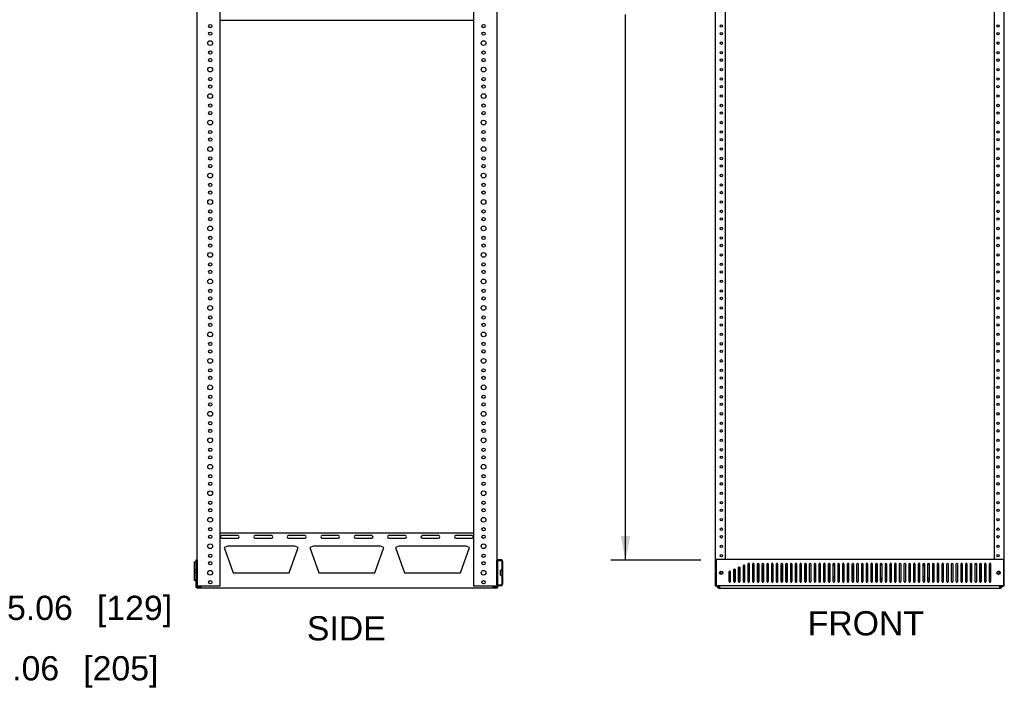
# Model space of a CAD drawing. Header units: inches. Extents: x 5 to 265, y 5 to 171.
# Tile 18 of 27: x 112 to 177, y 45 to 90. Entities that reach past the tile are written whole.
import ezdxf
from ezdxf.enums import TextEntityAlignment as Align

# ---------------------------------------------------------------- set-up
doc = ezdxf.new("R2010")
doc.units = ezdxf.units.IN
doc.header["$LTSCALE"] = 14.96
doc.header["$MEASUREMENT"] = 0
doc.layers.get('0').update_dxf_attribs({"linetype": 'CONTINUOUS'})
doc.layers.add('03_ALL_AXES', color=7, linetype='CONTINUOUS')
doc.layers.add('09_ALL_DETAIL_ITEMS', color=7, linetype='CONTINUOUS')
doc.styles.get("Standard").update_dxf_attribs({"font": 'arial.ttf'})
doc.dimstyles.new('DIMSTYLE_1', dxfattribs={"dimtxt": 1.6, "dimasz": 1.6, "dimexe": 0.06, "dimexo": 0.0625, "dimgap": 0.05, "dimtad": 0, "dimtih": 1, "dimtoh": 1, "dimdec": 3, "dimzin": 4, "dimdsep": 46, "dimtxsty": 'Standard', "dimblk": '_FILLED', "dimblk1": '_FILLED', "dimblk2": '_FILLED', "dimcen": 0.09, "dimadec": 0, "dimazin": 0, "dimtfac": 1, "dimtdec": 3, "dimtofl": 0, "dimtmove": 0, "dimatfit": 3, "dimldrblk": '_FILLED', "dimfxl": 0, "dimtolj": 1, "dimtzin": 4, "dimarcsym": 0})
doc.dimstyles.new('DIMSTYLE_2', dxfattribs={"dimtxt": 1.6, "dimasz": 1.6, "dimexe": 0.06, "dimexo": 0.0625, "dimgap": 0.05, "dimtad": 0, "dimtih": 1, "dimtoh": 1, "dimzin": 4, "dimdsep": 46, "dimtxsty": 'Standard', "dimblk": '_FILLED', "dimblk1": '_FILLED', "dimblk2": '_FILLED', "dimcen": 0.09, "dimadec": 0, "dimazin": 0, "dimtfac": 1, "dimtofl": 0, "dimtmove": 0, "dimatfit": 3, "dimldrblk": '_FILLED', "dimfxl": 0, "dimtolj": 1, "dimtzin": 4, "dimarcsym": 0})

# ---------------------------------------------------------------- blocks, each defined once
blk = doc.blocks.new('_FILLED')
at = {"color": 0, "linetype": 'ByBlock'}
blk.add_solid([(0, 0), (-1, 0.2), (-1, -0.2)], dxfattribs=at)
blk = doc.blocks.new('*D10')
at = {"color": 7, "linetype": 'Continuous'}
for p, q in [((103.745, 52.487), (103.745, 49.697)), ((108.808, 51.244), (108.808, 49.697)), ((103.745, 50.657), (106.276, 50.657)), ((108.808, 50.657), (106.276, 50.657)), ((106.276, 50.657), (110.514, 50.657))]:
    blk.add_line(p, q, dxfattribs=at)
at = {"color": 7, "linetype": 'Continuous', "xscale": 1.6, "yscale": 1.6, "zscale": 1.6, "rotation": 180}
blk.add_blockref('_FILLED', (103.745, 50.657), dxfattribs=at)
at = {"color": 7, "linetype": 'Continuous', "xscale": 1.6, "yscale": 1.6, "zscale": 1.6}
blk.add_blockref('_FILLED', (108.808, 50.657), dxfattribs=at)
at = {"color": 7, "linetype": 'Continuous'}
for s, p in [('5.06', (111.314, 49.857)), ('[', (117.262, 49.857)), ('129', (117.88, 49.857)), (']', (121.61, 49.857))]:
    blk.add_text(s, height=1.6, dxfattribs=at).set_placement(p)
blk = doc.blocks.new('*D11')
at = {"color": 7, "linetype": 'Continuous'}
for p, q in [((100.745, 52.384), (100.745, 45.703)), ((108.808, 51.244), (108.808, 45.703)), ((100.745, 46.663), (104.776, 46.663)), ((108.808, 46.663), (104.776, 46.663)), ((104.776, 46.663), (109.608, 46.663))]:
    blk.add_line(p, q, dxfattribs=at)
at = {"color": 7, "linetype": 'Continuous', "xscale": 1.6, "yscale": 1.6, "zscale": 1.6, "rotation": 180}
blk.add_blockref('_FILLED', (100.745, 46.663), dxfattribs=at)
at = {"color": 7, "linetype": 'Continuous', "xscale": 1.6, "yscale": 1.6, "zscale": 1.6}
blk.add_blockref('_FILLED', (108.808, 46.663), dxfattribs=at)
at = {"color": 7, "linetype": 'Continuous'}
for s, p in [('[', (116.356, 45.863)), (']', (120.704, 45.863)), ('8.06', (110.408, 45.863)), ('205', (116.974, 45.863))]:
    blk.add_text(s, height=1.6, dxfattribs=at).set_placement(p)
blk = doc.blocks.new('*D18')
at = {"color": 7, "linetype": 'Continuous'}
for p, q in [((157.207, 129.141), (151.256, 129.141)), ((152.216, 129.141), (152.216, 93.078)), ((152.216, 53.815), (152.216, 89.878)), ((157.207, 53.815), (151.256, 53.815))]:
    blk.add_line(p, q, dxfattribs=at)
at = {"color": 7, "linetype": 'Continuous', "xscale": 1.6, "yscale": 1.6, "zscale": 1.6}
for p, rotation in [((152.216, 129.141), 90), ((152.216, 53.815), 270)]:
    blk.add_blockref('_FILLED', p, dxfattribs=dict(at, rotation=rotation))
at = {"color": 7, "linetype": 'Continuous'}
blk.add_text('"B"', height=1.6, dxfattribs=at).set_placement((152.216, 90.678), align=Align.CENTER)

msp = doc.modelspace()

# ---------------------------------------------------------------- linework, layer by layer
at = {"color": 7, "linetype": 'Continuous'}
for p, q in [((123.878, 53.8147), (123.878, 130.8527)), ((125.405, 52.1027), (125.405, 130.8527)), ((142.171, 130.8527), (142.171, 52.1027)), ((143.698, 130.8527), (143.698, 53.8147)), ((158.1449, 130.8527), (158.1449, 52.1027)), ((177.2699, 52.1027), (177.2699, 130.8527)), ((158.8199, 53.8437), (158.8199, 129.1117)), ((176.5949, 129.1117), (176.5949, 53.8437)), ((142.171, 89.4777), (125.405, 89.4777)), ((142.171, 55.5947), (125.405, 55.5947)), ((125.9061, 54.7277), (125.6711, 54.6422)), ((130.3379, 54.7277), (125.9061, 54.7277)), ((130.5728, 54.6422), (130.3379, 54.7277)), ((131.5721, 54.7277), (131.3371, 54.6422)), ((136.0039, 54.7277), (131.5721, 54.7277)), ((136.2388, 54.6422), (136.0039, 54.7277)), ((137.2381, 54.7277), (137.0031, 54.6422)), ((141.6699, 54.7277), (137.2381, 54.7277)), ((141.9048, 54.6422), (141.6699, 54.7277)), ((125.6711, 54.6422), (126.277, 52.9777)), ((129.967, 52.9777), (130.5728, 54.6422)), ((131.3371, 54.6422), (131.943, 52.9777)), ((135.633, 52.9777), (136.2388, 54.6422)), ((137.0031, 54.6422), (137.609, 52.9777)), ((141.299, 52.9777), (141.9048, 54.6422)), ((123.878, 53.8147), (123.8, 53.8147)), ((123.8, 53.8147), (123.8, 52.0007)), ((123.878, 53.8147), (123.878, 52.1736)), ((143.698, 53.8147), (143.776, 53.8147)), ((143.698, 52.1736), (143.698, 53.8147)), ((143.776, 53.8437), (143.98, 53.8437)), ((143.776, 53.8437), (143.776, 53.8147)), ((143.776, 52.1587), (143.776, 53.8147)), ((143.776, 53.7967), (143.98, 53.7967)), ((144.042, 53.7347), (144.042, 52.2207)), ((144.089, 53.7347), (144.089, 52.2207)), ((158.2069, 53.8147), (158.2179, 53.8147)), ((158.2069, 52.524), (158.2069, 53.8147)), ((177.2179, 53.8437), (158.2179, 53.8437)), ((158.2179, 53.8437), (158.2179, 52.1117)), ((177.2179, 53.8437), (177.2179, 52.1117)), ((126.277, 52.9777), (129.967, 52.9777)), ((131.943, 52.9777), (135.633, 52.9777)), ((137.609, 52.9777), (141.299, 52.9777)), ((123.878, 52.524), (123.8, 52.524)), ((123.878, 52.1027), (123.878, 52.1736)), ((123.878, 52.1027), (125.405, 52.1027)), ((123.878, 52.1027), (123.878, 52.0007)), ((124.129, 52.1027), (124.129, 51.9597)), ((142.171, 52.1027), (143.698, 52.1027)), ((143.447, 52.1027), (143.447, 51.9597)), ((143.698, 52.524), (143.776, 52.524)), ((143.698, 52.1736), (143.698, 52.1027)), ((143.698, 52.0007), (143.698, 52.1027)), ((143.98, 52.1587), (143.776, 52.1587)), ((143.776, 52.1117), (143.776, 52.1587)), ((143.98, 52.1117), (143.776, 52.1117)), ((143.776, 52.0007), (143.776, 52.1117)), ((158.1449, 52.1027), (158.3945, 52.1027)), ((158.2179, 52.4993), (158.2069, 52.524)), ((177.2179, 52.1117), (158.2179, 52.1117)), ((158.2699, 52.1027), (158.2699, 52.0847)), ((158.3479, 52.1027), (158.3479, 52.0847)), ((158.4399, 52.0007), (158.3905, 52.1117)), ((177.0243, 52.1117), (176.9749, 52.0007)), ((177.0203, 52.1027), (177.2699, 52.1027)), ((177.0669, 52.0847), (177.0669, 52.1027)), ((177.1449, 52.0847), (177.1449, 52.1027)), ((123.878, 52.0007), (123.8, 52.0007)), ((124.129, 52.0377), (123.925, 52.0377)), ((143.651, 51.9597), (123.925, 51.9597)), ((143.651, 52.0377), (143.447, 52.0377)), ((143.698, 52.0007), (143.776, 52.0007)), ((158.3949, 52.0377), (158.4234, 52.0377)), ((158.3949, 51.9597), (177.0199, 51.9597)), ((158.4399, 52.0847), (158.4399, 51.9597)), ((176.9749, 51.9597), (176.9749, 52.0847)), ((176.9914, 52.0377), (177.0199, 52.0377))]:
    msp.add_line(p, q, dxfattribs=at)
for centre, radius, start, end in [((143.98, 53.7347), 0.109, 0, 90), ((143.98, 53.7347), 0.062, 0, 90), ((143.98, 52.2207), 0.109, 270, 360), ((143.98, 52.2207), 0.062, 270, 360), ((123.925, 52.0847), 0.125, 222.60449, 270), ((123.925, 52.0847), 0.047, 180, 270), ((143.651, 52.0847), 0.047, 270, 360), ((143.651, 52.0847), 0.125, 270, 337.467261), ((158.3949, 52.0847), 0.125, 180, 270), ((158.3949, 52.0847), 0.047, 180, 270), ((177.0199, 52.0847), 0.125, 270, 360), ((177.0199, 52.0847), 0.047, 270, 360)]:
    msp.add_arc(centre, radius, start, end, dxfattribs=at)
at = {"layer": '03_ALL_AXES', "color": 7, "linetype": 'Continuous'}
for p, q in [((126.59, 55.4297), (125.51, 55.4297)), ((128.8009, 55.4297), (127.7209, 55.4297)), ((131.0117, 55.4297), (129.9317, 55.4297)), ((133.2226, 55.4297), (132.1426, 55.4297)), ((135.4334, 55.4297), (134.3534, 55.4297)), ((137.6443, 55.4297), (136.5643, 55.4297)), ((139.8551, 55.4297), (138.7751, 55.4297)), ((142.066, 55.4297), (140.986, 55.4297)), ((125.51, 55.2597), (126.59, 55.2597)), ((127.7209, 55.2597), (128.8009, 55.2597)), ((129.9317, 55.2597), (131.0117, 55.2597)), ((132.1426, 55.2597), (133.2226, 55.2597)), ((134.3534, 55.2597), (135.4334, 55.2597)), ((136.5643, 55.2597), (137.6443, 55.2597)), ((138.7751, 55.2597), (139.8551, 55.2597)), ((140.986, 55.2597), (142.066, 55.2597)), ((123.7954, 53.6435), (123.722, 53.6972)), ((123.722, 52.4583), (123.722, 53.697)), ((160.0119, 52.3902), (160.0119, 53.4402)), ((160.0869, 53.4402), (160.0869, 52.3902)), ((160.3249, 52.3902), (160.3249, 53.5652)), ((160.3999, 53.5652), (160.3999, 52.3902)), ((160.6379, 52.3902), (160.6379, 53.5652)), ((160.7129, 53.5652), (160.7129, 52.3902)), ((160.9509, 52.3902), (160.9509, 53.5652)), ((160.9724, 52.3627), (160.9724, 53.4427)), ((161.0259, 53.5652), (161.0259, 52.3902)), ((161.2639, 52.3902), (161.2639, 53.5652)), ((161.3224, 52.3627), (161.3224, 53.4427)), ((161.3309, 53.4797), (161.3389, 53.4797)), ((161.3389, 53.5652), (161.3389, 52.3902)), ((161.5769, 52.3902), (161.5769, 53.5652)), ((161.6519, 53.5652), (161.6519, 52.3902)), ((161.8899, 52.3902), (161.8899, 53.5652)), ((161.9649, 53.5652), (161.9649, 52.3902)), ((162.2029, 52.3902), (162.2029, 53.5652)), ((162.2779, 53.5652), (162.2779, 52.3902)), ((162.5159, 52.3902), (162.5159, 53.5652)), ((162.5424, 53.4427), (162.5424, 52.3627)), ((162.5909, 53.5652), (162.5909, 52.3902)), ((162.8289, 52.3902), (162.8289, 53.5652)), ((162.8924, 53.4427), (162.8924, 52.3627)), ((162.9039, 53.5652), (162.9039, 52.3902)), ((163.1419, 52.3902), (163.1419, 53.5652)), ((163.2169, 53.5652), (163.2169, 52.3902)), ((163.4549, 52.3902), (163.4549, 53.5652)), ((163.5299, 53.5652), (163.5299, 52.3902)), ((163.7679, 52.3902), (163.7679, 53.5652)), ((163.7724, 52.3729), (163.7724, 53.4427)), ((163.8429, 53.5652), (163.8429, 52.3902)), ((164.0809, 52.3902), (164.0809, 53.5652)), ((164.1224, 52.3627), (164.1224, 53.4427)), ((164.1559, 53.5652), (164.1559, 52.3902)), ((164.3939, 52.3902), (164.3939, 53.5652)), ((164.4689, 53.5652), (164.4689, 52.3902)), ((164.7069, 52.3902), (164.7069, 53.5652)), ((164.7819, 53.5652), (164.7819, 52.3902)), ((165.0199, 52.3902), (165.0199, 53.5652)), ((165.0949, 53.5652), (165.0949, 52.3902)), ((165.3329, 52.3902), (165.3329, 53.5652)), ((165.3424, 53.4427), (165.3424, 52.3666)), ((165.4079, 53.5652), (165.4079, 52.3902)), ((165.6459, 52.3902), (165.6459, 53.5652)), ((165.6924, 53.4427), (165.6924, 52.3627)), ((165.7209, 53.5652), (165.7209, 52.3902)), ((165.9589, 52.3902), (165.9589, 53.5652)), ((166.0339, 53.5652), (166.0339, 52.3902)), ((166.2719, 52.3902), (166.2719, 53.5652)), ((166.3469, 53.5652), (166.3469, 52.3902)), ((166.5849, 52.3902), (166.5849, 53.5652)), ((166.6599, 53.5652), (166.6599, 52.3902)), ((166.8979, 52.3902), (166.8979, 53.5652)), ((166.9224, 52.3627), (166.9224, 53.4427)), ((166.9729, 53.5652), (166.9729, 52.3902)), ((167.2109, 52.3902), (167.2109, 53.5652)), ((167.2724, 52.3627), (167.2724, 53.4427)), ((167.2809, 53.4797), (167.2859, 53.4797)), ((167.2859, 53.5652), (167.2859, 52.3902)), ((167.5239, 52.3902), (167.5239, 53.5652)), ((167.5989, 53.5652), (167.5989, 52.3902)), ((167.8369, 52.3902), (167.8369, 53.5652)), ((167.9119, 53.5652), (167.9119, 52.3902)), ((168.1499, 52.3902), (168.1499, 53.5652)), ((168.2249, 53.5652), (168.2249, 52.3902)), ((168.4629, 52.3902), (168.4629, 53.5652)), ((168.4924, 53.4427), (168.4924, 52.3627)), ((168.5379, 53.5652), (168.5379, 52.3902)), ((168.7759, 52.3902), (168.7759, 53.5652)), ((168.8424, 53.4427), (168.8424, 52.3679)), ((168.8509, 53.5652), (168.8509, 52.3902)), ((169.0889, 52.3902), (169.0889, 53.5652)), ((169.1639, 53.5652), (169.1639, 52.3902)), ((169.4019, 52.3902), (169.4019, 53.5652)), ((169.4769, 53.5652), (169.4769, 52.3902)), ((169.7149, 52.3902), (169.7149, 53.5652)), ((169.7224, 52.3691), (169.7224, 53.4427)), ((169.7899, 53.5652), (169.7899, 52.3902)), ((170.0279, 52.3902), (170.0279, 53.5652)), ((170.0724, 52.3627), (170.0724, 53.4427)), ((170.1029, 53.5652), (170.1029, 52.3902)), ((170.3409, 52.3902), (170.3409, 53.5652)), ((170.4159, 53.5652), (170.4159, 52.3902)), ((170.6539, 52.3902), (170.6539, 53.5652)), ((170.7289, 53.5652), (170.7289, 52.3902)), ((170.9669, 52.3902), (170.9669, 53.5652)), ((171.0419, 53.5652), (171.0419, 52.3902)), ((171.2799, 52.3902), (171.2799, 53.5652)), ((171.2924, 53.4427), (171.2924, 52.3627)), ((171.3549, 53.5652), (171.3549, 52.3902)), ((171.5929, 52.3902), (171.5929, 53.5652)), ((171.6424, 53.4427), (171.6424, 52.3627)), ((171.6679, 53.5652), (171.6679, 52.3902)), ((171.9059, 52.3902), (171.9059, 53.5652)), ((171.9809, 53.5652), (171.9809, 52.3902)), ((172.2189, 52.3902), (172.2189, 53.5652)), ((172.2939, 53.5652), (172.2939, 52.3902)), ((172.5319, 52.3902), (172.5319, 53.5652)), ((172.6069, 53.5652), (172.6069, 52.3902)), ((172.8449, 52.3902), (172.8449, 53.5652)), ((172.8724, 52.3627), (172.8724, 53.4427)), ((172.9199, 53.5652), (172.9199, 52.3902)), ((173.1579, 52.3902), (173.1579, 53.5652)), ((173.2224, 52.3627), (173.2224, 53.4427)), ((173.2329, 53.5652), (173.2329, 52.3902)), ((173.4709, 52.3902), (173.4709, 53.5652)), ((173.5459, 53.5652), (173.5459, 52.3902)), ((173.7839, 52.3902), (173.7839, 53.5652)), ((173.8589, 53.5652), (173.8589, 52.3902)), ((174.0969, 52.3902), (174.0969, 53.5652)), ((174.1719, 53.5652), (174.1719, 52.3902)), ((174.4099, 52.3902), (174.4099, 53.5652)), ((174.4424, 53.4427), (174.4424, 52.3627)), ((174.4849, 53.5652), (174.4849, 52.3902)), ((174.7229, 52.3902), (174.7229, 53.5652)), ((174.7924, 53.4427), (174.7924, 52.3717)), ((174.7979, 53.5652), (174.7979, 52.3902)), ((175.0359, 52.3902), (175.0359, 53.5652)), ((175.1109, 53.5652), (175.1109, 52.3902)), ((175.3489, 52.3902), (175.3489, 53.5652)), ((175.4239, 53.5652), (175.4239, 52.3902)), ((175.6619, 52.3902), (175.6619, 53.5652)), ((175.6724, 52.3627), (175.6724, 53.4427)), ((175.7369, 53.5652), (175.7369, 52.3902)), ((175.9749, 52.3902), (175.9749, 53.5652)), ((176.0224, 52.3627), (176.0224, 53.4427)), ((176.0499, 53.5652), (176.0499, 52.3902)), ((176.2879, 52.3902), (176.2879, 53.5652)), ((176.3629, 53.5652), (176.3629, 52.3902)), ((143.9471, 53.1241), (144.0268, 53.1933)), ((143.9471, 52.8312), (143.9471, 53.1241)), ((143.9471, 52.8312), (144.0268, 52.762)), ((159.0729, 52.3902), (159.0729, 53.0652)), ((159.1479, 53.0652), (159.1479, 52.3902)), ((159.3859, 52.3902), (159.3859, 53.1902)), ((159.3924, 53.2099), (159.3924, 52.3704)), ((159.4609, 53.1902), (159.4609, 52.3902)), ((159.6989, 52.3902), (159.6989, 53.3152)), ((159.7424, 53.3517), (159.7424, 52.3627)), ((159.7739, 53.3152), (159.7739, 52.3902)), ((162.8411, 53.3169), (162.8389, 53.3135)), ((162.8389, 52.8418), (162.8412, 52.8383)), ((162.8477, 53.3268), (162.8458, 53.324)), ((162.8507, 53.331), (162.853, 53.3342)), ((162.8727, 52.7908), (162.884, 52.7735)), ((162.8728, 53.3645), (162.884, 53.3819)), ((168.7754, 52.9616), (168.7881, 52.938)), ((168.7874, 53.216), (168.7755, 53.1939)), ((168.7918, 53.2246), (168.7874, 53.216)), ((168.7881, 52.938), (168.7918, 52.9308)), ((168.8096, 52.8955), (168.808, 52.899)), ((168.818, 53.2772), (168.8189, 53.2789)), ((168.8189, 52.8765), (168.818, 52.8783)), ((168.8189, 53.2789), (168.8181, 53.2773)), ((168.8189, 52.8765), (168.8181, 52.8781)), ((123.722, 52.4581), (123.8, 52.5152))]:
    msp.add_line(p, q, dxfattribs=at)
for points in [[(123.8, 53.1796), (123.7575, 53.166), (123.722, 53.1547)], [(123.722, 53.0006), (123.7575, 52.9893), (123.8, 52.9758)]]:
    msp.add_lwpolyline(points, dxfattribs=at)
for centre, radius in [((124.748, 89.1027), 0.109), ((124.748, 88.6027), 0.109), ((142.828, 89.1027), 0.109), ((142.828, 88.6027), 0.109), ((158.5549, 89.1027), 0.081), ((158.5549, 88.6027), 0.081), ((176.8599, 89.1027), 0.081), ((176.8599, 88.6027), 0.081), ((124.748, 87.9777), 0.1565), ((142.828, 87.9777), 0.1565), ((158.5549, 87.9777), 0.081), ((176.8599, 87.9777), 0.081), ((124.748, 87.3527), 0.109), ((142.828, 87.3527), 0.109), ((158.5549, 87.3527), 0.081), ((176.8599, 87.3527), 0.081), ((124.748, 86.8527), 0.109), ((142.828, 86.8527), 0.109), ((158.5549, 86.8527), 0.081), ((176.8599, 86.8527), 0.081), ((124.748, 86.2277), 0.1565), ((142.828, 86.2277), 0.1565), ((158.5549, 86.2277), 0.081), ((176.8599, 86.2277), 0.081), ((124.748, 85.6027), 0.109), ((142.828, 85.6027), 0.109), ((158.5549, 85.6027), 0.081), ((176.8599, 85.6027), 0.081), ((124.748, 85.1027), 0.109), ((142.828, 85.1027), 0.109), ((158.5549, 85.1027), 0.081), ((176.8599, 85.1027), 0.081), ((124.748, 84.4777), 0.1565), ((142.828, 84.4777), 0.1565), ((158.5549, 84.4777), 0.081), ((176.8599, 84.4777), 0.081), ((124.748, 83.8527), 0.109), ((124.748, 83.3527), 0.109), ((142.828, 83.8527), 0.109), ((142.828, 83.3527), 0.109), ((158.5549, 83.8527), 0.081), ((158.5549, 83.3527), 0.081), ((176.8599, 83.8527), 0.081), ((176.8599, 83.3527), 0.081), ((124.748, 82.7277), 0.1565), ((142.828, 82.7277), 0.1565), ((158.5549, 82.7277), 0.081), ((176.8599, 82.7277), 0.081), ((124.748, 82.1027), 0.109), ((142.828, 82.1027), 0.109), ((158.5549, 82.1027), 0.081), ((176.8599, 82.1027), 0.081), ((124.748, 81.6027), 0.109), ((142.828, 81.6027), 0.109), ((158.5549, 81.6027), 0.081), ((176.8599, 81.6027), 0.081), ((124.748, 80.9777), 0.1565), ((142.828, 80.9777), 0.1565), ((158.5549, 80.9777), 0.081), ((176.8599, 80.9777), 0.081), ((124.748, 80.3527), 0.109), ((142.828, 80.3527), 0.109), ((158.5549, 80.3527), 0.081), ((176.8599, 80.3527), 0.081), ((124.748, 79.8527), 0.109), ((142.828, 79.8527), 0.109), ((158.5549, 79.8527), 0.081), ((176.8599, 79.8527), 0.081), ((124.748, 79.2277), 0.1565), ((142.828, 79.2277), 0.1565), ((158.5549, 79.2277), 0.081), ((176.8599, 79.2277), 0.081), ((124.748, 78.6027), 0.109), ((124.748, 78.1027), 0.109), ((142.828, 78.6027), 0.109), ((142.828, 78.1027), 0.109), ((158.5549, 78.6027), 0.081), ((158.5549, 78.1027), 0.081), ((176.8599, 78.6027), 0.081), ((176.8599, 78.1027), 0.081), ((124.748, 77.4777), 0.1565), ((142.828, 77.4777), 0.1565), ((158.5549, 77.4777), 0.081), ((176.8599, 77.4777), 0.081), ((124.748, 76.8527), 0.109), ((142.828, 76.8527), 0.109), ((158.5549, 76.8527), 0.081), ((176.8599, 76.8527), 0.081), ((124.748, 76.3527), 0.109), ((142.828, 76.3527), 0.109), ((158.5549, 76.3527), 0.081), ((176.8599, 76.3527), 0.081), ((124.748, 75.7277), 0.1565), ((142.828, 75.7277), 0.1565), ((158.5549, 75.7277), 0.081), ((176.8599, 75.7277), 0.081), ((124.748, 75.1027), 0.109), ((142.828, 75.1027), 0.109), ((158.5549, 75.1027), 0.081), ((176.8599, 75.1027), 0.081), ((124.748, 74.6027), 0.109), ((142.828, 74.6027), 0.109), ((158.5549, 74.6027), 0.081), ((176.8599, 74.6027), 0.081), ((124.748, 73.9777), 0.1565), ((142.828, 73.9777), 0.1565), ((158.5549, 73.9777), 0.081), ((176.8599, 73.9777), 0.081), ((124.748, 73.3527), 0.109), ((124.748, 72.8527), 0.109), ((142.828, 73.3527), 0.109), ((142.828, 72.8527), 0.109), ((158.5549, 73.3527), 0.081), ((176.8599, 73.3527), 0.081), ((124.748, 72.2277), 0.1565), ((142.828, 72.2277), 0.1565), ((158.5549, 72.8527), 0.081), ((158.5549, 72.2277), 0.081), ((176.8599, 72.8527), 0.081), ((176.8599, 72.2277), 0.081), ((124.748, 71.6027), 0.109), ((142.828, 71.6027), 0.109), ((158.5549, 71.6027), 0.081), ((176.8599, 71.6027), 0.081), ((124.748, 71.1027), 0.109), ((142.828, 71.1027), 0.109), ((158.5549, 71.1027), 0.081), ((176.8599, 71.1027), 0.081), ((124.748, 70.4777), 0.1565), ((142.828, 70.4777), 0.1565), ((158.5549, 70.4777), 0.081), ((176.8599, 70.4777), 0.081), ((124.748, 69.8527), 0.109), ((142.828, 69.8527), 0.109), ((158.5549, 69.8527), 0.081), ((176.8599, 69.8527), 0.081), ((124.748, 69.3527), 0.109), ((142.828, 69.3527), 0.109), ((158.5549, 69.3527), 0.081), ((176.8599, 69.3527), 0.081), ((124.748, 68.7277), 0.1565), ((142.828, 68.7277), 0.1565), ((158.5549, 68.7277), 0.081), ((176.8599, 68.7277), 0.081), ((124.748, 68.1027), 0.109), ((142.828, 68.1027), 0.109), ((158.5549, 68.1027), 0.081), ((176.8599, 68.1027), 0.081), ((124.748, 66.9777), 0.1565), ((124.748, 67.6027), 0.109), ((142.828, 66.9777), 0.1565), ((142.828, 67.6027), 0.109), ((158.5549, 67.6027), 0.081), ((176.8599, 67.6027), 0.081), ((124.748, 66.3527), 0.109), ((142.828, 66.3527), 0.109), ((158.5549, 66.9777), 0.081), ((158.5549, 66.3527), 0.081), ((176.8599, 66.9777), 0.081), ((176.8599, 66.3527), 0.081), ((124.748, 65.8527), 0.109), ((142.828, 65.8527), 0.109), ((158.5549, 65.8527), 0.081), ((176.8599, 65.8527), 0.081), ((124.748, 65.2277), 0.1565), ((142.828, 65.2277), 0.1565), ((158.5549, 65.2277), 0.081), ((176.8599, 65.2277), 0.081), ((124.748, 64.6027), 0.109), ((142.828, 64.6027), 0.109), ((158.5549, 64.6027), 0.081), ((176.8599, 64.6027), 0.081), ((124.748, 64.1027), 0.109), ((142.828, 64.1027), 0.109), ((158.5549, 64.1027), 0.081), ((176.8599, 64.1027), 0.081), ((124.748, 63.4777), 0.1565), ((142.828, 63.4777), 0.1565), ((158.5549, 63.4777), 0.081), ((176.8599, 63.4777), 0.081), ((124.748, 62.8527), 0.109), ((142.828, 62.8527), 0.109), ((158.5549, 62.8527), 0.081), ((176.8599, 62.8527), 0.081), ((124.748, 61.7277), 0.1565), ((124.748, 62.3527), 0.109), ((142.828, 61.7277), 0.1565), ((142.828, 62.3527), 0.109), ((158.5549, 62.3527), 0.081), ((176.8599, 62.3527), 0.081), ((158.5549, 61.7277), 0.081), ((176.8599, 61.7277), 0.081), ((124.748, 61.1027), 0.109), ((124.748, 60.6027), 0.109), ((142.828, 61.1027), 0.109), ((142.828, 60.6027), 0.109), ((158.5549, 61.1027), 0.081), ((158.5549, 60.6027), 0.081), ((176.8599, 61.1027), 0.081), ((176.8599, 60.6027), 0.081), ((124.748, 59.9777), 0.1565), ((142.828, 59.9777), 0.1565), ((158.5549, 59.9777), 0.081), ((176.8599, 59.9777), 0.081), ((124.748, 59.3527), 0.109), ((142.828, 59.3527), 0.109), ((158.5549, 59.3527), 0.081), ((176.8599, 59.3527), 0.081), ((124.748, 58.8527), 0.109), ((142.828, 58.8527), 0.109), ((158.5549, 58.8527), 0.081), ((176.8599, 58.8527), 0.081), ((124.748, 58.2277), 0.1565), ((142.828, 58.2277), 0.1565), ((158.5549, 58.2277), 0.081), ((176.8599, 58.2277), 0.081), ((124.748, 57.6027), 0.109), ((142.828, 57.6027), 0.109), ((158.5549, 57.6027), 0.081), ((176.8599, 57.6027), 0.081), ((124.748, 57.1027), 0.109), ((142.828, 57.1027), 0.109), ((158.5549, 57.1027), 0.081), ((176.8599, 57.1027), 0.081), ((124.748, 56.4777), 0.1565), ((142.828, 56.4777), 0.1565), ((158.5549, 56.4777), 0.081), ((176.8599, 56.4777), 0.081), ((124.748, 55.8527), 0.109), ((124.748, 55.3527), 0.109), ((142.828, 55.8527), 0.109), ((142.828, 55.3527), 0.109), ((158.5549, 55.8527), 0.081), ((158.5549, 55.3527), 0.081), ((176.8599, 55.8527), 0.081), ((176.8599, 55.3527), 0.081), ((124.748, 54.7277), 0.1565), ((142.828, 54.7277), 0.1565), ((158.5549, 54.7277), 0.081), ((176.8599, 54.7277), 0.081), ((124.748, 54.1027), 0.109), ((142.828, 54.1027), 0.109), ((158.5549, 54.1027), 0.081), ((176.8599, 54.1027), 0.081), ((124.748, 53.6027), 0.109), ((142.828, 53.6027), 0.109), ((124.748, 52.9777), 0.1565), ((142.828, 52.9777), 0.1565), ((158.5459, 52.9777), 0.111), ((158.5459, 52.9777), 0.109), ((158.5549, 52.9777), 0.081), ((176.8899, 52.9777), 0.111), ((124.748, 52.3527), 0.109), ((142.828, 52.3527), 0.109)]:
    msp.add_circle(centre, radius, dxfattribs=at)
for centre, radius, start, end in [((125.51, 55.3447), 0.085, 90, 270), ((126.59, 55.3447), 0.085, 270, 90), ((127.7209, 55.3447), 0.085, 90, 270), ((128.8009, 55.3447), 0.085, 270, 90), ((129.9317, 55.3447), 0.085, 90, 270), ((131.0117, 55.3447), 0.085, 270, 90), ((132.1426, 55.3447), 0.085, 90, 270), ((133.2226, 55.3447), 0.085, 270, 90), ((134.3534, 55.3447), 0.085, 90, 270), ((135.4334, 55.3447), 0.085, 270, 90), ((136.5643, 55.3447), 0.085, 90, 270), ((137.6443, 55.3447), 0.085, 270, 90), ((138.7751, 55.3447), 0.085, 90, 270), ((139.8551, 55.3447), 0.085, 270, 90), ((140.986, 55.3447), 0.085, 90, 270), ((142.066, 55.3447), 0.085, 270, 90), ((160.0494, 53.4402), 0.0375, 0, 180), ((160.3574, 53.4427), 0.085, 59.27624, 113.064462), ((160.3624, 53.5652), 0.0375, 0, 180), ((160.7074, 53.4427), 0.085, 86.202853, 146.637765), ((160.6754, 53.5652), 0.0375, 0, 180), ((160.9884, 53.5652), 0.0375, 0, 180), ((161.0574, 53.4427), 0.085, 112.299221, 180), ((161.3014, 53.5652), 0.0375, 0, 180), ((161.4074, 53.4427), 0.085, 145.53619, 180), ((161.6144, 53.5652), 0.0375, 0, 180), ((161.9274, 53.5652), 0.0375, 0, 180), ((162.2404, 53.5652), 0.0375, 0, 180), ((162.5534, 53.5652), 0.0375, 0, 180), ((162.4574, 53.4427), 0.085, 0, 45.511853), ((163.2074, 53.0777), 0.5625, 129.215103, 132.652497), ((162.8664, 53.5652), 0.0375, 0, 180), ((162.8074, 53.4427), 0.085, 0, 75.243249), ((163.2074, 53.0777), 0.4375, 90.545623, 98.699315), ((163.1574, 53.4427), 0.085, 44.416712, 100.59433), ((163.1794, 53.5652), 0.0375, 0, 180), ((163.5074, 53.4427), 0.085, 74.501764, 128.208665), ((163.4924, 53.5652), 0.0375, 0, 180), ((163.2153, 53.0906), 0.4554, 56.910293, 58.149171), ((163.2074, 53.0777), 0.4375, 42.326416, 55.231974), ((163.2125, 53.0864), 0.4604, 48.846439, 56.897989), ((163.2118, 53.0856), 0.4614, 45.903361, 48.849273), ((163.8054, 53.5652), 0.0375, 0, 180), ((163.8574, 53.4427), 0.085, 99.924868, 180), ((164.1184, 53.5652), 0.0375, 0, 180), ((164.2074, 53.4427), 0.085, 127.475149, 180), ((164.1679, 53.5647), 0.085, 248.056168, 261.327188), ((164.4314, 53.5652), 0.0375, 0, 180), ((164.7444, 53.5652), 0.0375, 0, 180), ((165.0574, 53.5652), 0.0375, 0, 180), ((165.3704, 53.5652), 0.0375, 0, 180), ((165.2574, 53.4427), 0.085, 0, 26.860158), ((165.6834, 53.5652), 0.0375, 0, 180), ((165.6074, 53.4427), 0.085, 0, 62.333789), ((166.2072, 53.1391), 0.4034, 124.052924, 128.405058), ((166.2074, 53.0777), 0.4375, 113.413706, 124.820984), ((165.9964, 53.5652), 0.0375, 0, 180), ((165.9574, 53.4427), 0.085, 25.801118, 88.963009), ((166.2105, 53.134), 0.4095, 118.10721, 124.032665), ((166.3074, 53.4427), 0.085, 61.567675, 115.364773), ((166.3094, 53.5652), 0.0375, 0, 180), ((166.2074, 53.0777), 0.4375, 71.224158, 81.433905), ((166.6574, 53.4427), 0.085, 88.272017, 149.916301), ((166.6224, 53.5652), 0.0375, 0, 180), ((166.2074, 53.0777), 0.5625, 36.330826, 47.17263), ((166.9354, 53.5652), 0.0375, 0, 180), ((167.0074, 53.4427), 0.085, 114.597511, 180), ((167.2484, 53.5652), 0.0375, 0, 180), ((167.3574, 53.4427), 0.085, 148.828591, 180), ((167.5614, 53.5652), 0.0375, 0, 180), ((167.8744, 53.5652), 0.0375, 0, 180), ((168.1874, 53.5652), 0.0375, 0, 180), ((168.5004, 53.5652), 0.0375, 0, 180), ((168.4074, 53.4427), 0.085, 0, 48.763879), ((169.2074, 53.0777), 0.5625, 132.827396, 140.555689), ((168.8134, 53.5652), 0.0375, 0, 180), ((168.7574, 53.4427), 0.085, 0, 77.415402), ((169.2074, 53.0777), 0.4375, 96.360412, 105.846482), ((169.1264, 53.5652), 0.0375, 0, 180), ((169.1074, 53.4427), 0.085, 47.686172, 102.584598), ((169.4574, 53.4427), 0.085, 76.714911, 131.236121), ((169.2151, 53.0902), 0.4558, 56.913193, 65.818277), ((169.4394, 53.5652), 0.0375, 0, 180), ((169.2074, 53.0777), 0.4375, 51.476272, 63.388058), ((169.2141, 53.0887), 0.4576, 54.750966, 56.905446), ((169.7524, 53.5652), 0.0375, 0, 180), ((169.8074, 53.4427), 0.085, 101.924353, 180), ((170.0654, 53.5652), 0.0375, 0, 180), ((170.1574, 53.4427), 0.085, 130.165654, 180), ((170.3784, 53.5652), 0.0375, 0, 180), ((170.6914, 53.5652), 0.0375, 0, 180), ((171.0044, 53.5652), 0.0375, 0, 180), ((171.3174, 53.5652), 0.0375, 0, 180), ((171.2074, 53.4427), 0.085, 0, 30.083699), ((171.6304, 53.5652), 0.0375, 0, 180), ((171.5574, 53.4427), 0.085, 0, 64.635227), ((172.2074, 53.0777), 0.4375, 121.520958, 134.079692), ((171.9434, 53.5652), 0.0375, 0, 180), ((171.9074, 53.4427), 0.085, 29.002118, 91.036991), ((172.2064, 53.1402), 0.4021, 124.047508, 125.869591), ((172.2574, 53.4427), 0.085, 63.867839, 117.666211), ((172.2564, 53.5652), 0.0375, 0, 180), ((172.2074, 53.0777), 0.4375, 78.529747, 88.484856), ((172.6074, 53.4427), 0.085, 90.345697, 153.139842), ((172.5694, 53.5652), 0.0375, 0, 180), ((172.2074, 53.0777), 0.5625, 44.216437, 50.784928), ((172.8824, 53.5652), 0.0375, 0, 180), ((172.9574, 53.4427), 0.085, 116.899399, 180), ((173.1954, 53.5652), 0.0375, 0, 180), ((173.3074, 53.4427), 0.085, 152.072624, 180), ((173.5084, 53.5652), 0.0375, 0, 180), ((173.8214, 53.5652), 0.0375, 0, 180), ((174.1344, 53.5652), 0.0375, 0, 180), ((174.4474, 53.5652), 0.0375, 0, 180), ((174.3574, 53.4427), 0.085, 0, 51.791335), ((174.7604, 53.5652), 0.0375, 0, 180), ((174.7074, 53.4427), 0.085, 0, 79.40567), ((175.0574, 53.4427), 0.085, 50.896907, 104.756751), ((175.0734, 53.5652), 0.0375, 0, 180), ((175.4074, 53.4427), 0.085, 78.739122, 134.488147), ((175.3864, 53.5652), 0.0375, 0, 180), ((175.6994, 53.5652), 0.0375, 0, 180), ((175.7574, 53.4427), 0.085, 104.018964, 180), ((176.0124, 53.5652), 0.0375, 0, 180), ((176.1074, 53.4427), 0.085, 133.398077, 180), ((176.3254, 53.5652), 0.0375, 0, 180), ((143.9977, 53.2267), 0.0442, 311, 360), ((143.9977, 52.7286), 0.0442, 0, 49), ((159.1104, 53.0652), 0.0375, 0, 180), ((159.4234, 53.1902), 0.0375, 0, 180), ((159.7364, 53.3152), 0.0375, 0, 180), ((162.8285, 53.2964), 0.045, 270.503917, 57.052059), ((162.8285, 52.8589), 0.045, 302.947941, 88.034615), ((162.8285, 53.2964), 0.02, 276.922872, 58.690268), ((162.8285, 52.8589), 0.02, 301.309732, 83.077085), ((163.2074, 53.0777), 0.4375, 144.613063, 147.38052), ((163.2074, 53.0777), 0.4375, 212.619469, 223.392886), ((163.2074, 53.0777), 0.4375, 136.607326, 144.104119), ((163.2714, 53.0768), 0.493, 140.454254, 141.77661), ((163.2559, 53.0638), 0.4717, 217.980677, 219.367956), ((163.2074, 53.0777), 0.4375, 304.768102, 317.67324), ((163.7699, 53.0777), 0.02, 268.981355, 91.018645), ((163.7699, 53.0777), 0.045, 273.626703, 86.372973), ((166.2074, 53.0777), 0.5625, 157.02752, 174.423134), ((166.2074, 53.0777), 0.5625, 185.705198, 202.97248), ((166.2074, 53.0777), 0.4375, 330.421361, 29.578623), ((166.2045, 53.0789), 0.4713, 12.827902, 35.509332), ((166.2037, 53.0768), 0.4722, 324.563035, 347.003405), ((169.2074, 53.0777), 0.4375, 152.865981, 171.166511), ((169.2074, 53.0777), 0.4375, 188.833954, 204.104119), ((168.8285, 53.2964), 0.045, 242.947941, 288.574126), ((168.8285, 52.8589), 0.045, 71.425874, 117.052059), ((169.2074, 53.0777), 0.4375, 204.612964, 207.138638), ((168.8285, 53.2964), 0.02, 241.309732, 314.762396), ((168.8285, 52.8589), 0.02, 45.237632, 118.690268), ((169.2074, 53.0777), 0.5625, 2.037289, 22.972469), ((169.2074, 53.0777), 0.5625, 337.027531, 355.415114), ((169.7699, 53.0777), 0.045, 61.161003, 92.292443), ((169.2074, 53.0777), 0.5625, 355.415164, 357.122858), ((169.7699, 53.0777), 0.045, 267.707557, 296.70092), ((169.2074, 53.0777), 0.5625, 357.122911, 357.962706), ((169.7699, 53.0777), 0.02, 268.981355, 305.761682), ((171.6449, 53.0777), 0.045, 93.810728, 266.189983), ((171.6449, 53.0777), 0.02, 88.981355, 271.018645), ((172.2074, 53.0777), 0.4375, 225.920536, 238.479067), ((172.2074, 53.0777), 0.4375, 317.67324, 336.545287), ((172.2074, 53.0777), 0.4375, 23.454797, 42.081668), ((172.2125, 53.069), 0.4604, 314.380702, 318.919019), ((172.2026, 53.0771), 0.4732, 318.974995, 329.548123), ((176.8599, 52.9777), 0.081, 198.844636, 161.155364), ((176.8689, 52.9777), 0.109, 270.301925, 89.698075), ((159.1104, 52.3902), 0.0375, 180, 360), ((159.4234, 52.3902), 0.0375, 180, 360), ((159.7364, 52.3902), 0.0375, 180, 360), ((159.6574, 52.3627), 0.085, 353.414475, 360), ((160.0494, 52.3902), 0.0375, 180, 360), ((160.3624, 52.3902), 0.0375, 180, 360), ((160.6754, 52.3902), 0.0375, 180, 360), ((160.9884, 52.3902), 0.0375, 180, 360), ((161.0574, 52.3627), 0.085, 180, 184.415035), ((161.3014, 52.3902), 0.0375, 180, 360), ((161.6144, 52.3902), 0.0375, 180, 360), ((161.9274, 52.3902), 0.0375, 180, 360), ((162.2404, 52.3902), 0.0375, 180, 360), ((162.5534, 52.3902), 0.0375, 180, 360), ((162.4574, 52.3627), 0.085, 354.883018, 360), ((163.2074, 53.0777), 0.5625, 227.347503, 235.640802), ((162.8664, 52.3902), 0.0375, 180, 360), ((163.2196, 53.0459), 0.4358, 259.625509, 269.644559), ((163.2074, 53.0777), 0.4375, 261.300664, 271.250223), ((163.2074, 53.0777), 0.5625, 263.291284, 270.979447), ((163.1794, 52.3902), 0.0375, 180, 360), ((163.4924, 52.3902), 0.0375, 180, 360), ((163.2122, 53.0693), 0.4608, 301.821194, 314.057557), ((163.2074, 53.0777), 0.5625, 296.259223, 305.256253), ((163.8054, 52.3902), 0.0375, 180, 360), ((164.1184, 52.3902), 0.0375, 180, 360), ((164.2074, 52.3627), 0.085, 180, 186.585525), ((164.4314, 52.3902), 0.0375, 180, 360), ((164.7444, 52.3902), 0.0375, 180, 360), ((165.0574, 52.3902), 0.0375, 180, 360), ((165.3704, 52.3902), 0.0375, 180, 360), ((165.6834, 52.3902), 0.0375, 180, 360), ((165.6074, 52.3627), 0.085, 353.414475, 360), ((166.2074, 53.0777), 0.5625, 243.621666, 251.889775), ((166.2074, 53.0777), 0.4375, 235.17904, 246.466208), ((165.9964, 52.3902), 0.0375, 180, 360), ((166.3094, 52.3902), 0.0375, 180, 360), ((166.2074, 53.0777), 0.5625, 276.607634, 284.494438), ((166.219, 53.0528), 0.4428, 276.933507, 286.820614), ((166.2074, 53.0777), 0.4375, 278.566093, 288.77585), ((166.6224, 52.3902), 0.0375, 180, 360), ((166.2074, 53.0777), 0.5625, 312.50367, 323.669174), ((166.9354, 52.3902), 0.0375, 180, 360), ((167.0074, 52.3627), 0.085, 180, 185.583556), ((167.2484, 52.3902), 0.0375, 180, 360), ((167.5614, 52.3902), 0.0375, 180, 360), ((167.8744, 52.3902), 0.0375, 180, 360), ((168.1874, 52.3902), 0.0375, 180, 360), ((168.5004, 52.3902), 0.0375, 180, 360), ((168.4074, 52.3627), 0.085, 353.94893, 360), ((169.2074, 53.0777), 0.5625, 219.444311, 229.353303), ((168.8134, 52.3902), 0.0375, 180, 360), ((169.2074, 53.0777), 0.4375, 254.153201, 264.256692), ((169.2074, 53.0777), 0.5625, 257.737805, 265.527856), ((169.2186, 53.0388), 0.4287, 252.364506, 262.595855), ((169.1264, 52.3902), 0.0375, 180, 360), ((169.4394, 52.3902), 0.0375, 180, 360), ((169.2074, 53.0777), 0.5625, 290.338956, 298.891367), ((169.2074, 53.0777), 0.4375, 296.611925, 308.52379), ((169.2153, 53.0648), 0.4554, 294.44745, 305.310799), ((169.7524, 52.3902), 0.0375, 180, 360), ((170.0654, 52.3902), 0.0375, 180, 360), ((170.1574, 52.3627), 0.085, 180, 186.361389), ((170.3784, 52.3902), 0.0375, 180, 360), ((170.6914, 52.3902), 0.0375, 180, 360), ((171.0044, 52.3902), 0.0375, 180, 360), ((171.3174, 52.3902), 0.0375, 180, 360), ((171.6304, 52.3902), 0.0375, 180, 360), ((171.5574, 52.3627), 0.085, 354.028589, 360), ((172.2074, 53.0777), 0.5625, 237.260778, 246.2268), ((171.9434, 52.3902), 0.0375, 180, 360), ((172.2196, 53.0489), 0.4389, 269.903983, 279.839339), ((172.2564, 52.3902), 0.0375, 180, 360), ((172.2074, 53.0777), 0.4375, 271.515239, 281.470206), ((172.2074, 53.0777), 0.5625, 271.185567, 278.871734), ((172.5694, 52.3902), 0.0375, 180, 360), ((172.2074, 53.0777), 0.5625, 305.495017, 315.783563), ((172.8824, 52.3902), 0.0375, 180, 360), ((172.9574, 52.3627), 0.085, 180, 186.585525), ((173.1954, 52.3902), 0.0375, 180, 360), ((173.5084, 52.3902), 0.0375, 180, 360), ((173.8214, 52.3902), 0.0375, 180, 360), ((174.1344, 52.3902), 0.0375, 180, 360), ((174.4474, 52.3902), 0.0375, 180, 360), ((174.3574, 52.3627), 0.085, 353.414475, 360), ((174.7604, 52.3902), 0.0375, 180, 360), ((175.0734, 52.3902), 0.0375, 180, 360), ((175.3864, 52.3902), 0.0375, 180, 360), ((175.6994, 52.3902), 0.0375, 180, 360), ((176.0124, 52.3902), 0.0375, 180, 360), ((176.1074, 52.3627), 0.085, 180, 185.428872), ((176.3254, 52.3902), 0.0375, 180, 360)]:
    msp.add_arc(centre, radius, start, end, dxfattribs=at)
for points, knots in [([(171.9033, 53.4048), (171.9084, 53.4105), (171.9292, 53.4327), (171.9524, 53.4527), (171.9708, 53.466)], [0, 0, 0, 0, 0.2540603, 1, 1, 1, 1]), ([(172.5348, 53.4151), (172.5421, 53.408), (172.5706, 53.3781), (172.595, 53.3445), (172.6107, 53.3178)], [0, 0, 0, 0, 0.2487644, 1, 1, 1, 1]), ([(171.9807, 52.6825), (171.9736, 52.6873), (171.9457, 52.7074), (171.9205, 52.7311), (171.9033, 52.7504)], [0, 0, 0, 0, 0.2490576, 1, 1, 1, 1]), ([(166.0318, 52.653), (166.0251, 52.6562), (165.9989, 52.6699), (165.9742, 52.6862), (165.9568, 52.6999)], [0, 0, 0, 0, 0.2512376, 1, 1, 1, 1])]:
    msp.add_open_spline(points, degree=3, knots=knots, dxfattribs=at)

# ---------------------------------------------------------------- texts
at = {"layer": '09_ALL_DETAIL_ITEMS', "color": 7, "linetype": 'Continuous'}
for s, p in [('FRONT', (168.11, 48.8366)), ('SIDE', (133.7506, 48.5054))]:
    msp.add_text(s, height=1.6, dxfattribs=at).set_placement(p, align=Align.CENTER)

# ---------------------------------------------------------------- dimensions: what is measured, and where the dimension line sits
at = {"color": 7, "linetype": 'Continuous'}
dim = msp.add_linear_dim(base=(152.216, 53.8147), p1=(157.2694, 129.1407), p2=(157.2694, 53.8147), angle=270, text='"B"', dimstyle='DIMSTYLE_1', dxfattribs=at)
dim.commit()
dim.dimension.update_dxf_attribs({"geometry": '*D18', "text_midpoint": (152.2078, 91.4777), "dimtype": 160})
dim = msp.add_linear_dim(base=(108.8076, 46.6632), p1=(100.7451, 52.4462), p2=(108.8076, 51.3062), dimstyle='DIMSTYLE_2', dxfattribs=at)
dim.commit()
dim.dimension.update_dxf_attribs({"geometry": '*D11', "text_midpoint": (115.8648, 46.6632), "dimtype": 160})
dim = msp.add_linear_dim(base=(103.7451, 50.6571), p1=(108.8076, 49.6346), p2=(103.7451, 52.5492), angle=180, dimstyle='DIMSTYLE_2', dxfattribs=at)
dim.commit()
dim.dimension.update_dxf_attribs({"geometry": '*D10', "text_midpoint": (116.7709, 50.6571), "dimtype": 160})

doc.saveas('drawing.dxf')
